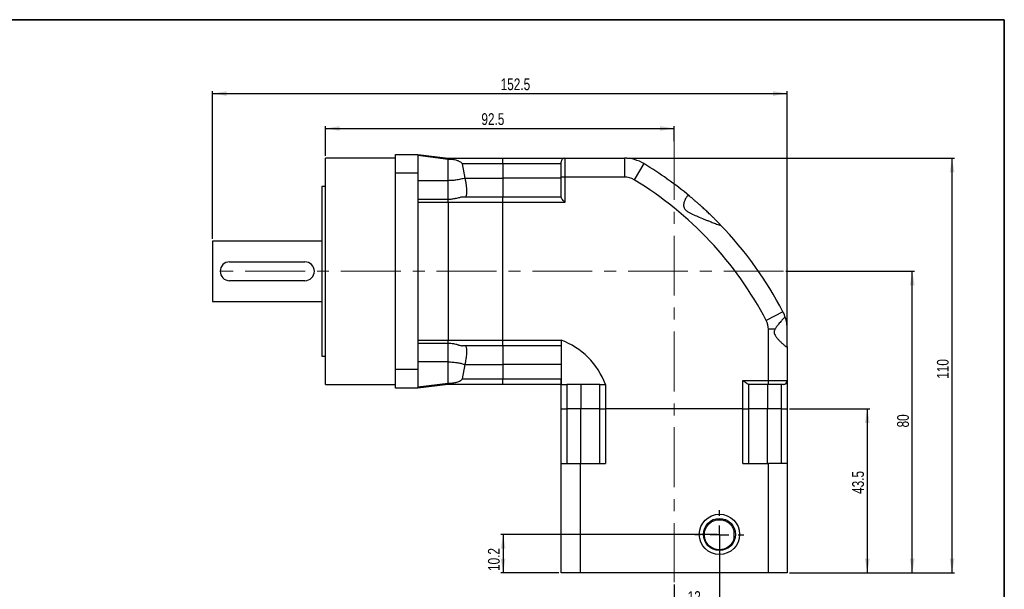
# Model space of a CAD drawing. Header units: millimetres. Extents: x 10 to 410, y 2 to 288.
# Tile 3 of 3: x 200 to 409, y 167 to 288. Entities that reach past the tile are written whole.
import ezdxf

# ---------------------------------------------------------------- set-up
doc = ezdxf.new("R2010")
doc.units = ezdxf.units.MM
doc.linetypes.add('CENTERX2', pattern=[20.32, 12.7, -2.54, 2.54, -2.54])
doc.layers.add('DIM', color=5, linetype='Continuous')
doc.styles.add('SLDTEXTSTYLE1', font='TXT', dxfattribs={"width": 0.75})
doc.dimstyles.new('SLDDIMSTYLE0', dxfattribs={"dimtxt": 2.5, "dimasz": 3, "dimexe": 0, "dimexo": 0.0625, "dimtad": 1, "dimlfac": 1.25, "dimrnd": 1e-09, "dimzin": 12, "dimdsep": 46, "dimtxsty": 'SLDTEXTSTYLE1', "dimsah": 1, "dimcen": 0.09, "dimadec": 0, "dimazin": 3, "dimtfac": 1, "dimtdec": 1, "dimtofl": 0, "dimtmove": 0, "dimatfit": 3, "dimfxl": 1, "dimfrac": 2, "dimtolj": 1, "dimtzin": 12, "dimarcsym": 0})

# ---------------------------------------------------------------- blocks, each defined once
blk = doc.blocks.new('_D')
at = {"layer": 'DIM'}
for p, q in [((265.24, 258.78), (265.24, 265.1)), ((265.24, 264.6), (339.24, 264.6)), ((339.24, 261.92), (339.24, 265.1))]:
    blk.add_line(p, q, dxfattribs=at)
for points in [[(265.24, 264.6), (268.24, 264.1), (268.24, 265.1)], [(339.24, 264.6), (336.24, 265.1), (336.24, 264.1)]]:
    blk.add_solid(points, dxfattribs=at)
at = {"layer": 'DIM', "insert": (298.3, 267.83), "char_height": 2.5, "attachment_point": 1, "style": 'SLDTEXTSTYLE1'}
blk.add_mtext('92.5', dxfattribs=at)
blk = doc.blocks.new('_D_1')
at = {"layer": 'DIM'}
for p, q in [((241.24, 241.18), (241.24, 272.5)), ((241.24, 272), (363.24, 272)), ((363.24, 222.47), (363.24, 272.5))]:
    blk.add_line(p, q, dxfattribs=at)
for points in [[(241.24, 272), (244.24, 271.5), (244.24, 272.5)], [(363.24, 272), (360.24, 272.5), (360.24, 271.5)]]:
    blk.add_solid(points, dxfattribs=at)
at = {"layer": 'DIM', "insert": (302.39, 275.22), "char_height": 2.5, "attachment_point": 1, "style": 'SLDTEXTSTYLE1'}
blk.add_mtext('152.5', dxfattribs=at)
blk = doc.blocks.new('_D_2')
at = {"layer": 'DIM'}
for p, q in [((362.96, 234.28), (390.28, 234.28)), ((389.78, 170.28), (389.78, 234.28)), ((363.74, 170.28), (390.28, 170.28))]:
    blk.add_line(p, q, dxfattribs=at)
for points in [[(389.78, 234.28), (389.28, 231.28), (390.28, 231.28)], [(389.78, 170.28), (390.28, 173.28), (389.28, 173.28)]]:
    blk.add_solid(points, dxfattribs=at)
at = {"layer": 'DIM', "insert": (386.56, 201.13), "char_height": 2.5, "attachment_point": 1, "rotation": 90, "style": 'SLDTEXTSTYLE1'}
blk.add_mtext('80', dxfattribs=at)
blk = doc.blocks.new('_D_3')
at = {"layer": 'DIM'}
for p, q in [((329.17, 258.28), (398.73, 258.28)), ((398.23, 170.28), (398.23, 258.28)), ((363.74, 170.28), (398.73, 170.28))]:
    blk.add_line(p, q, dxfattribs=at)
for points in [[(398.23, 258.28), (397.73, 255.28), (398.73, 255.28)], [(398.23, 170.28), (398.73, 173.28), (397.73, 173.28)]]:
    blk.add_solid(points, dxfattribs=at)
at = {"layer": 'DIM', "insert": (395.01, 211.46), "char_height": 2.5, "attachment_point": 1, "rotation": 90, "style": 'SLDTEXTSTYLE1'}
blk.add_mtext('110', dxfattribs=at)
blk = doc.blocks.new('_D_4')
at = {"layer": 'DIM'}
for p, q in [((348.84, 177.94), (348.84, 162.66)), ((339.24, 167.78), (339.24, 162.66)), ((348.84, 163.16), (339.24, 163.16))]:
    blk.add_line(p, q, dxfattribs=at)
for points in [[(339.24, 163.16), (342.24, 162.66), (342.24, 163.66)], [(348.84, 163.16), (345.84, 163.66), (345.84, 162.66)]]:
    blk.add_solid(points, dxfattribs=at)
at = {"layer": 'DIM', "insert": (342.09, 166.38), "char_height": 2.5, "attachment_point": 1, "style": 'SLDTEXTSTYLE1'}
blk.add_mtext('12', dxfattribs=at)
blk = doc.blocks.new('_D_5')
at = {"layer": 'DIM'}
for p, q in [((348.34, 178.44), (302.42, 178.44)), ((302.92, 178.44), (302.92, 170.28)), ((314.74, 170.28), (302.42, 170.28))]:
    blk.add_line(p, q, dxfattribs=at)
for points in [[(302.92, 178.44), (302.42, 175.44), (303.42, 175.44)], [(302.92, 170.28), (303.42, 173.28), (302.42, 173.28)]]:
    blk.add_solid(points, dxfattribs=at)
at = {"layer": 'DIM', "insert": (299.7, 170.67), "char_height": 2.5, "attachment_point": 1, "rotation": 90, "style": 'SLDTEXTSTYLE1'}
blk.add_mtext('10.2', dxfattribs=at)
blk = doc.blocks.new('_D_6')
at = {"layer": 'DIM'}
for p, q in [((363.74, 205.08), (380.74, 205.08)), ((380.24, 205.08), (380.24, 170.28)), ((363.74, 170.28), (380.74, 170.28))]:
    blk.add_line(p, q, dxfattribs=at)
for points in [[(380.24, 205.08), (379.74, 202.08), (380.74, 202.08)], [(380.24, 170.28), (380.74, 173.28), (379.74, 173.28)]]:
    blk.add_solid(points, dxfattribs=at)
at = {"layer": 'DIM', "insert": (377.02, 187.02), "char_height": 2.5, "attachment_point": 1, "rotation": 90, "style": 'SLDTEXTSTYLE1'}
blk.add_mtext('43.5', dxfattribs=at)
blk = doc.blocks.new('SW_CENTERMARKSYMBOL_0')
at = {"layer": 'DIM', "color": 0}
for p, q in [((0, 4), (0, 5.2)), ((-4, 0), (-5.2, 0)), ((0, 0), (-2, 0)), ((0, 0), (0, 2)), ((0, 0), (0, -2)), ((0, 0), (2, 0)), ((4, 0), (5.2, 0)), ((0, -4), (0, -5.2))]:
    blk.add_line(p, q, dxfattribs=at)

msp = doc.modelspace()

# ---------------------------------------------------------------- linework, layer by layer
at = {"color": 8, "linetype": 'Continuous', "lineweight": 35}
for p, q in [((409.323638, 287.675643), (10.343635, 287.675668)), ((409.316012, 10.751995), (409.323638, 287.675643))]:
    msp.add_line(p, q, dxfattribs=at)
at = {"color": 7, "linetype": 'Continuous', "lineweight": 25}
for p, q in [((280.041113, 258.276738), (265.241113, 258.276738)), ((265.241113, 210.276738), (265.241113, 258.276738)), ((280.041113, 259.076738), (284.841113, 259.076738)), ((280.041113, 255.076738), (280.041113, 259.076738)), ((284.841113, 259.076738), (284.841113, 255.076738)), ((284.841113, 259.076738), (291.241113, 258.276738)), ((284.841113, 258.893975), (291.229823, 258.095386)), ((291.229823, 258.095386), (291.241113, 258.276738)), ((291.229823, 258.095386), (291.241113, 258.095386)), ((291.241113, 258.276738), (302.841113, 258.276738)), ((291.241113, 253.510042), (291.241113, 258.095386)), ((302.841113, 258.276738), (316.041113, 258.276738)), ((302.841113, 257.076738), (302.841113, 258.276738)), ((315.241113, 254.276738), (315.241113, 257.476738)), ((316.041113, 258.276738), (316.041113, 254.276738)), ((316.041113, 258.276738), (328.672547, 258.276738)), ((328.672547, 258.276738), (328.672547, 254.276738)), ((332.813614, 257.121558), (330.74308, 253.699148)), ((284.841113, 255.076738), (280.041113, 255.076738)), ((280.041113, 213.476738), (280.041113, 255.076738)), ((284.841113, 255.076738), (284.841113, 248.875727)), ((302.841113, 257.076738), (294.300146, 257.076738)), ((294.868744, 254.075727), (294.300146, 257.076738)), ((315.241113, 257.076738), (302.841113, 257.076738)), ((302.841113, 257.076738), (302.841113, 254.075727)), ((291.241113, 253.510042), (284.841113, 253.510042)), ((294.868744, 254.075727), (302.841113, 254.075727)), ((315.241113, 254.075727), (302.841113, 254.075727)), ((302.841113, 254.075727), (302.841113, 250.075727)), ((316.041113, 254.276738), (315.241113, 254.276738)), ((315.241113, 250.007098), (315.241113, 254.276738)), ((316.041113, 254.276738), (316.041113, 248.875727)), ((328.672547, 254.276738), (316.041113, 254.276738)), ((265.241113, 252.276738), (264.441113, 252.276738)), ((264.441113, 252.276738), (264.441113, 216.276738)), ((295.235886, 251.018439), (295.240055, 251.356874)), ((291.229823, 249.510042), (284.841113, 249.510042)), ((291.241113, 248.875727), (284.841113, 248.875727)), ((284.841113, 248.875727), (284.841113, 219.677748)), ((291.241113, 249.510042), (291.229823, 249.510042)), ((291.241113, 248.875727), (291.241113, 219.677748)), ((302.841113, 248.875727), (291.241113, 248.875727)), ((292.900401, 249.744086), (292.770296, 249.711339)), ((294.300146, 250.075727), (302.841113, 250.075727)), ((302.841113, 250.075727), (315.241113, 250.075727)), ((302.841113, 248.875727), (302.841113, 250.075727)), ((302.841113, 219.677748), (302.841113, 248.875727)), ((316.041113, 248.875727), (302.841113, 248.875727)), ((264.441113, 240.676738), (241.241113, 240.676738)), ((241.241113, 240.676738), (241.241113, 227.876738)), ((244.841113, 236.276738), (260.841113, 236.276738)), ((260.841113, 232.276738), (244.841113, 232.276738)), ((241.241113, 227.876738), (264.441113, 227.876738)), ((362.334242, 225.669998), (358.787678, 223.820166)), ((359.241113, 211.076738), (359.241113, 221.970333)), ((360.634634, 221.970333), (359.241113, 221.970333)), ((363.241113, 218.304501), (363.241113, 221.970333)), ((284.841113, 219.677748), (291.241113, 219.677748)), ((284.841113, 219.677748), (284.841113, 213.476738)), ((291.241113, 219.677748), (302.841113, 219.677748)), ((302.841113, 219.677748), (315.241113, 219.677748)), ((302.841113, 218.477748), (302.841113, 219.677748)), ((284.841113, 219.043433), (291.229823, 219.043433)), ((291.229823, 219.043433), (291.241113, 219.043433)), ((302.841113, 218.477748), (294.300146, 218.477748)), ((295.235706, 217.057097), (295.240005, 217.411658)), ((315.241113, 218.477748), (302.841113, 218.477748)), ((302.841113, 218.477748), (302.841113, 214.477748)), ((363.241113, 218.304501), (363.241113, 211.076738)), ((264.441113, 216.276738), (265.241113, 216.276738)), ((280.041113, 213.476738), (284.841113, 213.476738)), ((280.041113, 209.476738), (280.041113, 213.476738)), ((291.241113, 215.043433), (284.841113, 215.043433)), ((284.841113, 213.476738), (284.841113, 209.476738)), ((291.241113, 210.458089), (291.241113, 215.043433)), ((294.300146, 211.476738), (294.868744, 214.477748)), ((294.868744, 214.477748), (302.841113, 214.477748)), ((315.241113, 214.477748), (302.841113, 214.477748)), ((302.841113, 214.477748), (302.841113, 211.476738)), ((315.241113, 214.477748), (315.241113, 211.474235)), ((294.300146, 211.476738), (302.841113, 211.476738)), ((302.841113, 211.476738), (315.161113, 211.476738)), ((302.841113, 210.276738), (302.841113, 211.476738)), ((315.161113, 211.476738), (315.161113, 210.276738)), ((265.241113, 210.276738), (280.041113, 210.276738)), ((284.841113, 209.476738), (280.041113, 209.476738)), ((291.229823, 210.458089), (284.841113, 209.6595)), ((291.241113, 210.276738), (284.841113, 209.476738)), ((291.241113, 210.276738), (291.229823, 210.458089)), ((291.241113, 210.458089), (291.229823, 210.458089)), ((302.841113, 210.276738), (291.241113, 210.276738)), ((292.900402, 210.648513), (292.770391, 210.615192)), ((315.161113, 210.276738), (302.841113, 210.276738)), ((316.441113, 210.196738), (315.241113, 210.196738)), ((315.241113, 205.076738), (315.241113, 210.196738)), ((319.442123, 210.276738), (316.438611, 210.276738)), ((316.441113, 210.196738), (316.441113, 205.076738)), ((319.442123, 210.276738), (319.442123, 205.076738)), ((323.442123, 205.076738), (323.442123, 210.276738)), ((324.642123, 210.276738), (324.642123, 205.076738)), ((353.840103, 211.076738), (359.241113, 211.076738)), ((353.840103, 205.076738), (353.840103, 211.076738)), ((359.241113, 210.276738), (354.971474, 210.276738)), ((355.040103, 210.276738), (355.040103, 205.076738)), ((359.040103, 210.276738), (359.040103, 205.076738)), ((359.241113, 211.076738), (363.241113, 211.076738)), ((359.241113, 210.276738), (359.241113, 211.076738)), ((362.441113, 210.276738), (359.241113, 210.276738)), ((362.041113, 205.076738), (362.041113, 210.276738)), ((363.241113, 211.076738), (363.241113, 205.076738)), ((315.241113, 193.476738), (315.241113, 205.076738)), ((315.241113, 205.076738), (316.441113, 205.076738)), ((316.441113, 205.076738), (316.441113, 193.476738)), ((319.442123, 205.076738), (316.441113, 205.076738)), ((319.442123, 193.476738), (319.442123, 205.076738)), ((323.442123, 205.076738), (319.442123, 205.076738)), ((323.442123, 193.476738), (323.442123, 205.076738)), ((323.442123, 205.076738), (324.642123, 205.076738)), ((324.642123, 205.076738), (324.642123, 193.476738)), ((353.840103, 205.076738), (324.642123, 205.076738)), ((353.840103, 193.476738), (353.840103, 205.076738)), ((353.840103, 205.076738), (355.040103, 205.076738)), ((355.040103, 205.076738), (355.040103, 193.476738)), ((359.040103, 205.076738), (355.040103, 205.076738)), ((359.040103, 193.476738), (359.040103, 205.076738)), ((362.041113, 205.076738), (359.040103, 205.076738)), ((362.041113, 193.476738), (362.041113, 205.076738)), ((362.041113, 205.076738), (363.241113, 205.076738)), ((363.241113, 205.076738), (363.241113, 193.476738)), ((315.241113, 170.276738), (315.241113, 193.476738)), ((315.241113, 193.476738), (319.241113, 193.476738)), ((319.241113, 193.476738), (319.241113, 170.276738)), ((319.241113, 193.476738), (324.642123, 193.476738)), ((353.840103, 193.476738), (359.241113, 193.476738)), ((359.241113, 170.276738), (359.241113, 193.476738)), ((363.241113, 193.476738), (359.241113, 193.476738)), ((363.241113, 193.476738), (363.241113, 170.276738)), ((351.965892, 177.666987), (351.965892, 179.046489)), ((319.241113, 170.276738), (315.241113, 170.276738)), ((359.241113, 170.276738), (319.241113, 170.276738)), ((363.241113, 170.276738), (359.241113, 170.276738))]:
    msp.add_line(p, q, dxfattribs=at)
for radius in [4.28, 3.4]:
    msp.add_circle((348.841113, 178.436738), radius, dxfattribs=at)
for centre, radius, start, end in [((316.041113, 257.476738), 0.8, 90, 180), ((328.672547, 250.276738), 8, 58.82636923, 90), ((291.40295, 188.673352), 80, 50.32653285, 58.82636923), ((328.672547, 250.276738), 4, 58.82636923, 90), ((291.40295, 188.673352), 76, 27.54583679, 58.82636923), ((291.40295, 188.673352), 80, 27.54583679, 43.9189512), ((244.841113, 234.276738), 2, 90, 270), ((260.841113, 234.276738), 2, 270, 90), ((355.241113, 221.970333), 4, 0, 27.54583679), ((355.241113, 221.970333), 8, 17.59715532, 27.54583679), ((309.651084, 204.686708), 15.999365, 20.45005157, 69.54994843), ((315.161113, 210.196738), 1.28, 86.4166783, 90), ((315.161113, 210.196738), 0.08, 360, 90), ((315.161113, 210.196738), 1.28, 360, 3.5833217), ((362.441113, 211.076738), 0.8, 270, 0)]:
    msp.add_arc(centre, radius, start, end, dxfattribs=at)
for centre, start_param, end_param in [((291.166404, 248.875727), 4.7123889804, 5.2693341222), ((291.166404, 219.677748), 4.1554438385, 4.7123889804)]:
    msp.add_ellipse(centre, major_axis=(0, 1.2), ratio=0.0622577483, start_param=start_param, end_param=end_param, dxfattribs=at)
for points, knots in [([(291.241113, 258.095386), (291.428122, 258.092102), (291.801762, 258.085539), (292.356201, 258.026755), (292.808897, 257.935884), (293.161106, 257.828509), (293.415681, 257.728566), (293.704391, 257.583455), (294.01375, 257.381921), (294.207774, 257.175169), (294.300146, 257.076738)], [0, 0, 0, 0, 0.1657540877, 0.3311726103, 0.4986212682, 0.5848289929, 0.6682359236, 0.7492231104, 0.8806090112, 1, 1, 1, 1]), ([(294.868744, 254.075727), (294.546154, 253.979475), (293.901895, 253.787246), (292.954762, 253.621068), (292.065551, 253.526003), (291.516188, 253.515368), (291.241113, 253.510042)], [0, 0, 0, 0, 0.2803137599, 0.5598279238, 0.779598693, 1, 1, 1, 1]), ([(291.241113, 249.59432), (291.241113, 249.658006), (291.241113, 249.787524), (291.241113, 250.164686), (291.241113, 250.662857), (291.241113, 251.273577), (291.241113, 251.969403), (291.241113, 252.72466), (291.241113, 253.248248), (291.241113, 253.510042)], [0, 0, 0, 0, 0.1388475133, 0.2823729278, 0.4258983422, 0.5694237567, 0.7129491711, 0.8564745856, 1, 1, 1, 1]), ([(295.240055, 251.356874), (295.231718, 251.544035), (295.214529, 251.929907), (295.146655, 252.470763), (295.07765, 252.91266), (295.020486, 253.247558), (294.95014, 253.641665), (294.896996, 253.925064), (294.868744, 254.075727)], [0, 0, 0, 0, 0.24193532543, 0.49879788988, 0.59690290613, 0.71312780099, 0.8474904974, 1, 1, 1, 1]), ([(295.128756, 250.366945), (295.155272, 250.45634), (295.206885, 250.630351), (295.226398, 250.891468), (295.235886, 251.018439)], [0, 0, 0, 0, 0.5137382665, 1, 1, 1, 1]), ([(292.770296, 249.711339), (292.519568, 249.654172), (292.020392, 249.540357), (291.50008, 249.520116), (291.241113, 249.510042)], [0, 0, 0, 0, 0.502284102, 1, 1, 1, 1]), ([(291.241113, 249.510042), (291.241113, 249.511327), (291.241113, 249.512655), (291.241113, 249.591821), (291.241113, 249.59432)], [0, 0, 0, 0, 0.9684359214, 1, 1, 1, 1]), ([(292.900401, 249.744086), (293.046764, 249.783396), (293.327682, 249.858844), (293.707856, 249.96791), (294.037176, 250.054803), (294.21432, 250.068898), (294.300146, 250.075727)], [0, 0, 0, 0, 0.2799904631, 0.53739446, 0.7758703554, 1, 1, 1, 1]), ([(294.868744, 250.075727), (294.906575, 250.084814), (294.976117, 250.101517), (295.064425, 250.212513), (295.108894, 250.319265), (295.128756, 250.366945)], [0, 0, 0, 0, 0.3976465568, 0.7309631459, 1, 1, 1, 1]), ([(316.041113, 248.875727), (316.039807, 248.877327), (315.915577, 249.029479), (315.686966, 249.308969), (315.426073, 249.649641), (315.270009, 249.884376), (315.250072, 249.969047), (315.241113, 250.007098)], [0, 0, 0, 0, 0.0036366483, 0.345835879, 0.6295517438, 0.8335223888, 1, 1, 1, 1]), ([(342.475866, 250.248974), (342.427751, 250.280098), (342.330117, 250.343256), (342.178806, 250.317019), (342.017413, 250.20249), (341.848402, 249.997459), (341.671693, 249.706548), (341.508365, 249.364331), (341.368046, 248.98842), (341.263609, 248.59395), (341.222191, 248.175975), (341.304046, 247.764056), (341.500208, 247.447715), (341.744791, 247.206422), (342.079727, 246.953345), (342.53025, 246.686618), (343.280003, 246.316911), (344.296722, 245.870461), (345.346337, 245.440201), (346.22073, 245.089536), (346.956684, 244.799195), (347.645277, 244.53313), (348.263641, 244.30448), (348.689329, 244.158858), (348.936355, 244.092446), (349.03892, 244.083681), (349.078839, 244.100205), (349.047021, 244.141036), (349.028688, 244.164561)], [0, 0, 0, 0, 0.0358668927, 0.0727807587, 0.1086507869, 0.14554299, 0.181769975, 0.2190202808, 0.2483196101, 0.2782884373, 0.3093092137, 0.3345506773, 0.359847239, 0.3799464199, 0.4005333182, 0.4406258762, 0.4807885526, 0.5623915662, 0.6566989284, 0.7044073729, 0.7521002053, 0.8196711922, 0.8625212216, 0.9066721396, 0.9410741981, 0.9581908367, 0.975910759, 1, 1, 1, 1]), ([(349.028688, 244.164561), (348.988146, 244.206626), (348.907009, 244.290809), (348.713844, 244.48996), (348.481932, 244.727155), (348.165781, 245.047743), (347.752621, 245.461212), (347.182295, 246.0225), (346.513374, 246.666162), (345.75451, 247.37843), (344.985756, 248.080531), (344.301457, 248.689971), (343.719895, 249.19664), (343.295952, 249.560138), (342.962263, 249.842585), (342.73958, 250.029453), (342.576079, 250.16579), (342.509262, 250.221253), (342.475866, 250.248974)], [0, 0, 0, 0, 0.0451674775, 0.0903937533, 0.1351554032, 0.1799561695, 0.250673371, 0.3214940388, 0.4169934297, 0.5125794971, 0.609839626, 0.7070413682, 0.7755918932, 0.8440499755, 0.8902178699, 0.9363247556, 0.9681746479, 1, 1, 1, 1]), ([(362.866758, 224.388914), (362.851956, 224.417452), (362.821899, 224.475397), (362.728836, 224.466621), (362.600113, 224.390732), (362.434792, 224.246707), (362.232833, 224.039318), (361.99006, 223.766896), (361.706753, 223.43242), (361.373361, 223.019978), (360.99513, 222.544408), (360.755785, 222.163261), (360.634634, 221.970333)], [0, 0, 0, 0, 0.0873496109, 0.177359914, 0.2646955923, 0.3543606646, 0.4459852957, 0.5396988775, 0.6436538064, 0.7498040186, 0.8733569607, 1, 1, 1, 1]), ([(363.241113, 221.970333), (363.237961, 222.135967), (363.231656, 222.467275), (363.18739, 222.928361), (363.125312, 223.345569), (363.051304, 223.71422), (362.975855, 224.019981), (362.908609, 224.255529), (362.880333, 224.34565), (362.866758, 224.388914)], [0, 0, 0, 0, 0.1424198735, 0.2848750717, 0.4270226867, 0.569194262, 0.7165762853, 0.8639358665, 1, 1, 1, 1]), ([(360.634634, 221.970333), (360.59563, 221.893319), (360.516252, 221.736585), (360.440672, 221.448564), (360.460745, 221.08003), (360.656431, 220.648017), (360.978083, 220.209454), (361.398239, 219.73368), (361.868676, 219.258002), (362.295447, 218.860226), (362.630691, 218.570979), (362.862604, 218.389236), (363.039578, 218.272288), (363.156495, 218.221695), (363.228367, 218.226334), (363.236823, 218.278192), (363.241113, 218.304501)], [0, 0, 0, 0, 0.0372196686, 0.0757465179, 0.1258474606, 0.1908892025, 0.2761621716, 0.3637721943, 0.4778514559, 0.5952707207, 0.671729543, 0.7500291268, 0.8137513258, 0.879214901, 0.9387211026, 1, 1, 1, 1]), ([(291.241113, 219.043433), (291.427151, 219.037556), (291.802984, 219.025683), (292.357119, 218.938436), (292.811707, 218.834501), (293.162361, 218.739851), (293.417074, 218.667068), (293.703289, 218.585709), (294.010559, 218.501714), (294.205681, 218.485566), (294.300146, 218.477748)], [0, 0, 0, 0, 0.16494137, 0.3332150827, 0.4986766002, 0.585316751, 0.6687736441, 0.7494424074, 0.8786971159, 1, 1, 1, 1]), ([(295.239789, 217.411656), (295.23115, 217.545855), (295.212684, 217.832735), (295.135179, 218.170035), (295.043041, 218.369979), (294.950253, 218.463578), (294.896364, 218.472946), (294.868744, 218.477748)], [0, 0, 0, 0, 0.20676659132, 0.44201022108, 0.70617655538, 0.84940541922, 1, 1, 1, 1]), ([(294.868744, 214.477748), (294.907354, 214.684841), (294.977681, 215.062046), (295.066231, 215.563696), (295.109573, 215.850253), (295.128603, 215.976071)], [0, 0, 0, 0, 0.4057789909, 0.73909732, 1, 1, 1, 1]), ([(295.128603, 215.976071), (295.154665, 216.174329), (295.205272, 216.559303), (295.226013, 216.89451), (295.236072, 217.057089)], [0, 0, 0, 0, 0.5149919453, 1, 1, 1, 1]), ([(291.241113, 215.043433), (291.591034, 215.034815), (292.289877, 215.017604), (293.248005, 214.88668), (294.111283, 214.708464), (294.616016, 214.554727), (294.868744, 214.477748)], [0, 0, 0, 0, 0.2803137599, 0.5598279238, 0.779598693, 1, 1, 1, 1]), ([(292.900402, 210.648513), (293.041463, 210.691862), (293.31511, 210.775954), (293.689601, 210.962985), (294.022631, 211.191281), (294.208842, 211.382821), (294.300146, 211.476738)], [0, 0, 0, 0, 0.2710096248, 0.5257341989, 0.7674555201, 1, 1, 1, 1]), ([(315.241113, 211.474235), (315.241374, 211.318927), (315.241827, 211.048878), (315.240914, 210.698039), (315.241166, 210.430227), (315.241131, 210.327964), (315.241113, 210.276738)], [0, 0, 0, 0, 0.28716249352, 0.49931600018, 0.74919350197, 1, 1, 1, 1]), ([(292.770391, 210.615192), (292.520111, 210.567331), (292.020922, 210.47187), (291.500573, 210.462674), (291.241113, 210.458089)], [0, 0, 0, 0, 0.5013747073, 1, 1, 1, 1]), ([(315.241113, 210.276738), (315.292343, 210.276755), (315.394579, 210.276791), (315.662326, 210.276538), (316.013129, 210.277452), (316.283253, 210.276998), (316.438611, 210.276738)], [0, 0, 0, 0, 0.2508206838, 0.5005467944, 0.7127470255, 1, 1, 1, 1]), ([(354.971474, 210.276738), (354.933423, 210.285697), (354.848751, 210.305634), (354.614016, 210.461697), (354.273345, 210.72259), (353.993854, 210.951201), (353.841703, 211.075431), (353.840103, 211.076738)], [0, 0, 0, 0, 0.1664776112, 0.3704482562, 0.654164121, 0.9963633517, 1, 1, 1, 1]), ([(351.965892, 177.666987), (351.920444, 177.500084), (351.829243, 177.165162), (351.616921, 176.745995), (351.350689, 176.347098), (351.017034, 175.992335), (350.627746, 175.68654), (350.176526, 175.431773), (349.661377, 175.24661), (349.104984, 175.150385), (348.514979, 175.154914), (347.945466, 175.266155), (347.410772, 175.477441), (346.954994, 175.753113), (346.556488, 176.098081), (346.222959, 176.49142), (345.950929, 176.950216), (345.758876, 177.443429), (345.654412, 177.951297), (345.629468, 178.446779), (345.681687, 178.931458), (345.800852, 179.392713), (345.985613, 179.824716), (346.228428, 180.224196), (346.5237, 180.578773), (346.870615, 180.892666), (347.256678, 181.14964), (347.734485, 181.37663), (348.282232, 181.527056), (348.949655, 181.579591), (349.637721, 181.485294), (350.317075, 181.225245), (350.907545, 180.835901), (351.337218, 180.388039), (351.63626, 179.935122), (351.834262, 179.532673), (351.924235, 179.200351), (351.965892, 179.046489)], [0, 0, 0, 0, 0.0255884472, 0.0513480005, 0.0832977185, 0.1153600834, 0.1473594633, 0.1821834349, 0.2170988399, 0.2518662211, 0.2852620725, 0.3186178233, 0.3455217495, 0.3723975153, 0.3949870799, 0.4175616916, 0.4402559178, 0.4629401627, 0.4834725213, 0.504003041, 0.5235868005, 0.5431727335, 0.5627928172, 0.5824187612, 0.6029292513, 0.6234498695, 0.6460463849, 0.6686576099, 0.7019454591, 0.7352787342, 0.7810881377, 0.8269617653, 0.8742741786, 0.9215749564, 0.9490126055, 0.9763931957, 1, 1, 1, 1])]:
    msp.add_open_spline(points, degree=3, knots=knots, dxfattribs=at)
for points in [[(315.241113, 219.677748), (315.241113, 219.520503), (315.241113, 219.206014), (315.241113, 218.80936), (315.241113, 218.531861), (315.241113, 218.495786), (315.241113, 218.477748)], [(291.241113, 215.043433), (291.241113, 215.305231), (291.241113, 215.828827), (291.241113, 216.584025), (291.241113, 217.280075), (291.241113, 217.88996), (291.241113, 218.391247), (291.241113, 218.760922), (291.241113, 218.998773), (291.241113, 219.028546), (291.241113, 219.043433)], [(315.241113, 218.477748), (315.241113, 218.462861), (315.241113, 218.433087), (315.241113, 218.195237), (315.241113, 217.825561), (315.241113, 217.324275), (315.241113, 216.71439), (315.241113, 216.018339), (315.241113, 215.263142), (315.241113, 214.739546), (315.241113, 214.477748)], [(323.442123, 210.276738), (323.427236, 210.276738), (323.397463, 210.276738), (323.159612, 210.276738), (322.789937, 210.276738), (322.28865, 210.276738), (321.678765, 210.276738), (320.982715, 210.276738), (320.227517, 210.276738), (319.703921, 210.276738), (319.442123, 210.276738)], [(323.442123, 210.276738), (323.460161, 210.276738), (323.496237, 210.276738), (323.773736, 210.276738), (324.17039, 210.276738), (324.484879, 210.276738), (324.642123, 210.276738)]]:
    msp.add_open_spline(points, degree=3, dxfattribs=at)
at = {"layer": 'DIM', "linetype": 'CENTERX2', "lineweight": 18}
for p, q in [((339.241113, 262.125293), (339.241113, 168.276738)), ((362.464972, 234.276738), (242.841113, 234.276738))]:
    msp.add_line(p, q, dxfattribs=at)

# ---------------------------------------------------------------- block references
at = {"layer": 'DIM'}
msp.add_blockref('SW_CENTERMARKSYMBOL_0', (348.841113, 178.356738), dxfattribs=at)

# ---------------------------------------------------------------- dimensions: what is measured, and where the dimension line sits
for base, p1, p2, picture, middle in [((363.241113, 271.996979), (241.241113, 240.676738), (363.241113, 221.970333), '_D_1', (306.544573, 271.996979)), ((339.241113, 264.604224), (265.241113, 258.276738), (339.241113, 261.415513), '_D', (301.536578, 264.604224)), ((339.241113, 163.157246), (348.841113, 178.436738), (339.241113, 168.276738), '_D_4', (343.937524, 163.157246))]:
    dim = msp.add_linear_dim(base=base, p1=p1, p2=p2, dimstyle='SLDDIMSTYLE0', dxfattribs=at)
    dim.commit()
    dim.dimension.update_dxf_attribs({"geometry": picture, "text_midpoint": middle, "dimtype": 160})
for base, p1, p2, picture, middle in [((398.230726, 258.276738), (363.241113, 170.276738), (328.672547, 258.276738), '_D_3', (398.230726, 214.233744)), ((389.780192, 234.276738), (363.241113, 170.276738), (362.464972, 234.276738), '_D_2', (389.780192, 202.976683)), ((380.241113, 170.276738), (363.241113, 205.076738), (363.241113, 170.276738), '_D_6', (380.241113, 190.255557)), ((302.921113, 170.276738), (348.841113, 178.436738), (315.241113, 170.276738), '_D_5', (302.921113, 173.906343))]:
    dim = msp.add_linear_dim(base=base, p1=p1, p2=p2, angle=90, dimstyle='SLDDIMSTYLE0', dxfattribs=at)
    dim.commit()
    dim.dimension.update_dxf_attribs({"geometry": picture, "text_midpoint": middle, "dimtype": 160})

doc.saveas('drawing.dxf')
